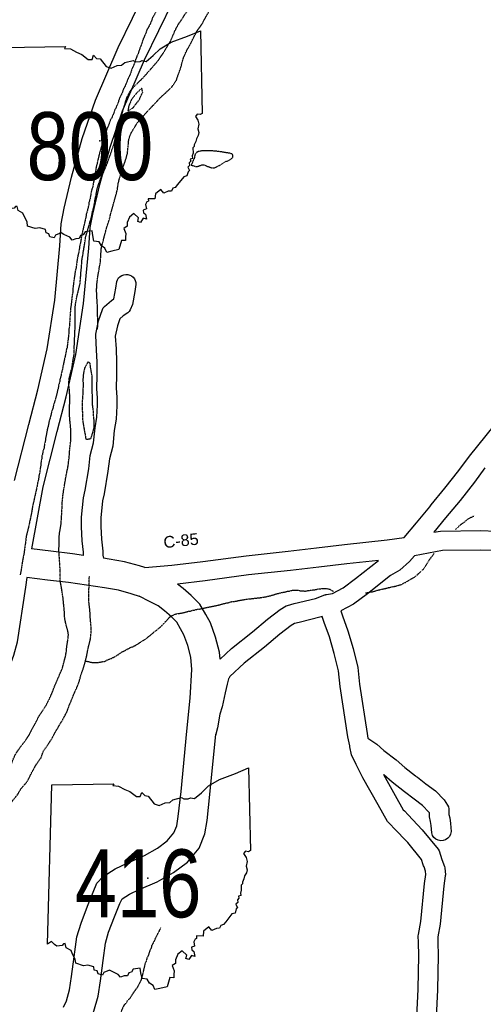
# Model space of a CAD drawing. Header units: feet. Extents: x -1605449 to -1594075, y -1717250 to -1708479.
# Tile 68 of 97: x -1598174 to -1597775, y -1712994 to -1712148. Entities that reach past the tile are written whole.
import ezdxf
from ezdxf.enums import TextEntityAlignment as Align

# ---------------------------------------------------------------- set-up
doc = ezdxf.new("R2010")
doc.units = ezdxf.units.FT
doc.header["$MEASUREMENT"] = 0
doc.linetypes.add('stream', pattern=[1.4, 0.7, -0.1, 0.1, -0.1, 0.1, -0.1, 0.1, -0.1])
for name, color, linetype in [('61', 7, 'Continuous'), ('62', 7, 'Continuous'), ('COUNTY-RD', 7, 'Continuous'), ('CR-TEXT', 7, 'Continuous'), ('RT-MKR', 7, 'Continuous'), ('STATE_FEDERAL-RT', 2, 'Continuous'), ('TWP-RD', 6, 'Continuous'), ('WATERWAY', 14, 'stream')]:
    doc.layers.add(name, color=color, linetype=linetype)
doc.styles.add('ARIAL', font='arial.ttf')

# ---------------------------------------------------------------- blocks, each defined once
blk = doc.blocks.new('SR2  _')
at = {"layer": '61', "color": 0, "linetype": 'Continuous'}
blk.add_lwpolyline([(-772.7, 884.1), (-218.9, 893.4), (-227.6, 876.1), (-175.3, 872.5), (-119.8, 842), (-72.9, 822.7), (-15.5, 777.4), (18.9, 777.9), (33.4, 815.1), (59.7, 786.4), (91, 781.2), (144.9, 712.9), (189.5, 698.1), (242.9, 721.5), (282.8, 725.4), (312, 748.5), (388, 768.3), (409.2, 756.5), (449.4, 758.8), (469.6, 767.6), (504.7, 759.8), (566.5, 811.7), (630.1, 872.9), (727.9, 930.6), (874, 985.3), (989.5, 1034.2), (1006.2, 293.5), (1006.2, 293.5), (989.2, 283.1), (962.6, 288), (944.8, 267.2), (966.9, 232.6), (977.3, 196), (968, 155.6), (977.2, 122.3), (970.9, 94.4), (954.3, 66.7), (948.5, 40.3), (934.3, 12.4), (935.5, -3.2), (922, -15.5), (924.4, -61.8), (917.6, -87.5), (919.9, -109.7), (898, -115.5), (903.1, -133.8), (889.1, -147.9), (892.1, -172.2), (876.3, -187.7), (891.6, -218.8), (879.3, -228.7), (869.1, -266.4), (840.9, -274.1), (784.6, -343.2), (764.7, -369.4), (742.4, -375.9), (730.1, -402.7), (702.6, -402.8), (661, -421.4), (634.1, -389.4), (587, -427.9), (581.6, -472.4), (522, -471), (524.3, -493.5), (511, -500.1), (498.9, -522.6), (505.9, -562.7), (478.1, -572.9), (481.5, -596.2), (499.3, -610.4), (507.3, -654.8), (477.6, -645.8), (453.3, -683.3), (428.4, -674.5), (436.5, -642.7), (394.3, -604.6), (354.4, -635.1), (333.6, -684), (333.4, -716.8), (303.6, -736.7), (322.7, -783.1), (319.2, -815.1), (319.8, -845.5), (282.6, -844.4), (260.1, -926.3), (260.1, -926.3), (195.5, -942), (150.6, -951.4), (134.8, -914.1), (102.7, -894.5), (81.8, -857), (35.8, -851.9), (24.9, -800.5), (19.7, -758.7), (-43.3, -769), (-60.6, -794.5), (-82.9, -801.4), (-95.9, -827.1), (-126.3, -829.3), (-159, -841.4), (-180.4, -816.2), (-233.9, -790.9), (-258, -777.8), (-308.3, -798.1), (-319.1, -822.1), (-359.1, -811.5), (-368.5, -784.7), (-392.8, -776.7), (-398.1, -748.2), (-449.9, -733.1), (-489.6, -739.1), (-559.5, -716.3), (-563.7, -678.8), (-587.5, -633.3), (-600, -601.6), (-644.2, -577.4), (-653.1, -539.8), (-667.3, -540.9), (-680.2, -556.2), (-729.3, -563.2), (-748.9, -547.8), (-776.4, -521.6), (-812.7, -543.3), (-812.7, -543.3), (-772.7, 884.1)], close=True, dxfattribs=at)
at = {"layer": '61', "color": 0}
blk.add_point((87.7, 47.6), dxfattribs=at)
at = {"layer": '62', "color": 0, "linetype": 'Continuous'}
blk.add_line((-812.7, -543.3), (-772.7, 884.1), dxfattribs=at)
for points in [[(-772.7, 884.1), (-218.9, 893.4), (-227.6, 876.1), (-175.3, 872.5), (-119.8, 842), (-72.9, 822.7), (-15.5, 777.4), (18.9, 777.9), (33.4, 815.1), (59.7, 786.4), (91, 781.2), (144.9, 712.9), (189.5, 698.1), (242.9, 721.5), (282.8, 725.4), (312, 748.5), (388, 768.3), (409.2, 756.5), (449.4, 758.8), (469.6, 767.6), (504.7, 759.8), (566.5, 811.7), (630.1, 872.9), (727.9, 930.6), (874, 985.3), (989.5, 1034.2), (1006.2, 293.5)], [(1006.2, 293.5), (989.2, 283.1), (962.6, 288), (944.8, 267.2), (966.9, 232.6), (977.3, 196), (968, 155.6), (977.2, 122.3), (970.9, 94.4), (954.3, 66.7), (948.5, 40.3), (934.3, 12.4), (935.5, -3.2), (922, -15.5), (924.4, -61.8), (917.6, -87.5), (919.9, -109.7), (898, -115.5), (903.1, -133.8), (889.1, -147.9), (892.1, -172.2), (876.3, -187.7), (891.6, -218.8), (879.3, -228.7), (869.1, -266.4), (840.9, -274.1), (784.6, -343.2), (764.7, -369.4), (742.4, -375.9), (730.1, -402.7), (702.6, -402.8), (661, -421.4), (634.1, -389.4), (587, -427.9), (581.6, -472.4), (522, -471), (524.3, -493.5), (511, -500.1), (498.9, -522.6), (505.9, -562.7), (478.1, -572.9), (481.5, -596.2), (499.3, -610.4), (507.3, -654.8), (477.6, -645.8), (453.3, -683.3), (428.4, -674.5), (436.5, -642.7), (394.3, -604.6), (354.4, -635.1), (333.6, -684), (333.4, -716.8), (303.6, -736.7), (322.7, -783.1), (319.2, -815.1), (319.8, -845.5), (282.6, -844.4), (260.1, -926.3)], [(260.1, -926.3), (195.5, -942), (150.6, -951.4), (134.8, -914.1), (102.7, -894.5), (81.8, -857), (35.8, -851.9), (24.9, -800.5), (19.7, -758.7), (-43.3, -769), (-60.6, -794.5), (-82.9, -801.4), (-95.9, -827.1), (-126.3, -829.3), (-159, -841.4), (-180.4, -816.2), (-233.9, -790.9), (-258, -777.8), (-308.3, -798.1), (-319.1, -822.1), (-359.1, -811.5), (-368.5, -784.7), (-392.8, -776.7), (-398.1, -748.2), (-449.9, -733.1), (-489.6, -739.1), (-559.5, -716.3), (-563.7, -678.8), (-587.5, -633.3), (-600, -601.6), (-644.2, -577.4), (-653.1, -539.8), (-667.3, -540.9), (-680.2, -556.2), (-729.3, -563.2), (-748.9, -547.8), (-776.4, -521.6), (-812.7, -543.3)]]:
    blk.add_lwpolyline(points, dxfattribs=at)

msp = doc.modelspace()

# ---------------------------------------------------------------- linework, layer by layer
at = {"layer": 'COUNTY-RD'}
for points in [[(-1598066.11, -1712618.56), (-1598042.86, -1712616.64), (-1598016.42, -1712613.36), (-1597979.2, -1712608.42), (-1597943, -1712604.67), (-1597918.73, -1712601.73), (-1597894.54, -1712598.94), (-1597858.14, -1712594.87), (-1597843.45, -1712592.93), (-1597832.73, -1712580.11), (-1597821.45, -1712566.34), (-1597821.45, -1712566.33), (-1597820.76, -1712565.5), (-1597820.12, -1712564.72), (-1597820.11, -1712564.71), (-1597808.45, -1712550.53), (-1597796.43, -1712535.21), (-1597787.36, -1712522.86), (-1597758.65, -1712487.36)], [(-1597774.15, -1712533.04), (-1597783.15, -1712545.29), (-1597795.46, -1712560.97), (-1597807.84, -1712576.02), (-1597817.94, -1712588.35), (-1597812.16, -1712587.28), (-1597777.54, -1712586.89), (-1597764.73, -1712587.42)], [(-1597765.24, -1712604.08), (-1597777.79, -1712603.56), (-1597810.53, -1712603.93), (-1597834.66, -1712608.41), (-1597834.66, -1712608.41)], [(-1597865.55, -1712612.47), (-1597892.67, -1712615.5), (-1597916.78, -1712618.28), (-1597941.14, -1712621.23), (-1597977.24, -1712624.97), (-1598014.29, -1712629.89), (-1598037.94, -1712632.82)]]:
    msp.add_lwpolyline(points, dxfattribs=at)
at = {"layer": 'STATE_FEDERAL-RT', "flags": 128}
for points in [[(-1598177.94, -1712543.91), (-1598165.66, -1712495.67), (-1598158.06, -1712466.05), (-1598149.95, -1712430.89), (-1598143.53, -1712388.96), (-1598139.22, -1712342.23), (-1598137.96, -1712323.4), (-1598135.35, -1712310.03), (-1598129.08, -1712283.3), (-1598119.8, -1712250.28), (-1598108.59, -1712217.38), (-1598089.1, -1712172.15), (-1598064.31, -1712121.27)], [(-1598163.14, -1712602.53), (-1598153.5, -1712549.23), (-1598141.44, -1712501.86), (-1598133.77, -1712471.97), (-1598125.38, -1712435.6), (-1598118.7, -1712392), (-1598114.29, -1712344.21), (-1598113.12, -1712326.65), (-1598110.9, -1712315.29), (-1598104.86, -1712289.54), (-1598095.92, -1712257.7), (-1598085.24, -1712226.37), (-1598066.37, -1712182.58), (-1598041.9, -1712132.35)], [(-1598118.86, -1712608.12), (-1598128.38, -1712606.71), (-1598146.81, -1712604.64), (-1598163.54, -1712602.47)], [(-1598066.11, -1712618.56), (-1598070.65, -1712617.11), (-1598083.52, -1712613.61), (-1598096.74, -1712611.4), (-1598101.7, -1712610.66)], [(-1598465.14, -1712901), (-1598453.45, -1712901.18), (-1598429.25, -1712898.62), (-1598384.96, -1712893.93), (-1598374.38, -1712891.52), (-1598362.49, -1712885.36), (-1598321.54, -1712857.25), (-1598291.03, -1712831.05), (-1598270.71, -1712813.25), (-1598239.08, -1712786.39), (-1598224.18, -1712771.24), (-1598218.73, -1712764.89), (-1598182.06, -1712703.2), (-1598178.52, -1712693.75), (-1598175.41, -1712682.28), (-1598168.44, -1712635.45), (-1598167.22, -1712627.21)], [(-1598069.85, -1712643.62), (-1598077.75, -1712641.09), (-1598088.88, -1712638.06), (-1598100.64, -1712636.1), (-1598131.61, -1712631.5), (-1598149.8, -1712629.46), (-1598167.59, -1712627.16)], [(-1598001.45, -1712697.29), (-1598002.06, -1712691.31), (-1598005.34, -1712678.29), (-1598009.75, -1712666.21), (-1598013.65, -1712658.89), (-1598018.82, -1712650.11), (-1598026.24, -1712642.75), (-1598033.1, -1712636.67), (-1598037.94, -1712632.82)], [(-1598136.1, -1712995.98), (-1598133.5, -1712990.57), (-1598130.75, -1712981.12), (-1598128.98, -1712969.88), (-1598126.78, -1712952.79), (-1598124.41, -1712935.77), (-1598120.93, -1712923.9), (-1598115.47, -1712909.44), (-1598110.61, -1712897.45), (-1598107.24, -1712889.66), (-1598101.92, -1712883.93), (-1598091.64, -1712877.24), (-1598081.4, -1712872.39), (-1598066.54, -1712865.96), (-1598055.22, -1712859.59), (-1598046.96, -1712853.4), (-1598041.17, -1712846.41), (-1598038.69, -1712840.46), (-1598037.38, -1712832.38), (-1598035.06, -1712810.91), (-1598030.08, -1712759.04), (-1598027.28, -1712730.68), (-1598025.7, -1712706.04), (-1598026.74, -1712695.64), (-1598029.26, -1712685.66), (-1598032.64, -1712676.43), (-1598035.47, -1712671.11), (-1598038.72, -1712665.59), (-1598043.34, -1712661.01), (-1598049.2, -1712655.82), (-1598054.78, -1712651.36), (-1598062.13, -1712647.66), (-1598070.85, -1712643.29)], [(-1597993.86, -1712713.76), (-1597994.14, -1712714.27), (-1597995.56, -1712718.87), (-1597997.23, -1712726.05), (-1597999.84, -1712738.11), (-1598001.86, -1712744.4), (-1598003.68, -1712756.37)], [(-1598118.75, -1713014.14), (-1598115.02, -1713009.84), (-1598110.06, -1712999.52), (-1598106.3, -1712986.57), (-1598104.23, -1712973.42), (-1598102, -1712956.1), (-1598099.9, -1712941.05), (-1598097.2, -1712931.85), (-1598092.19, -1712918.55), (-1598087.55, -1712907.11), (-1598086, -1712903.52), (-1598085.7, -1712903.21), (-1598079.42, -1712899.11), (-1598071.08, -1712895.17), (-1598055.41, -1712888.39), (-1598041.53, -1712880.58), (-1598029.6, -1712871.62), (-1598019.54, -1712859.49), (-1598014.48, -1712847.37), (-1598012.59, -1712835.73), (-1598010.19, -1712813.45), (-1598005.04, -1712761.63)], [(-1598003.68, -1712756.37), (-1598005.04, -1712761.63), (-1598005.27, -1712762.22)]]:
    msp.add_lwpolyline(points, dxfattribs=at)
at = {"layer": 'TWP-RD'}
for points in [[(-1598120.58, -1712575.26), (-1598118.82, -1712558.75), (-1598117.34, -1712552.15), (-1598114.29, -1712533.7), (-1598113.04, -1712522.27), (-1598110.16, -1712511.4), (-1598108.85, -1712498.76), (-1598107.32, -1712489.44), (-1598106.81, -1712479.2), (-1598106.73, -1712472.88), (-1598107.32, -1712465.01), (-1598107.1, -1712453.32), (-1598107.06, -1712442.38), (-1598107.51, -1712431.66), (-1598108.34, -1712419.34), (-1598108.26, -1712418.19), (-1598105.82, -1712406.79), (-1598102.53, -1712396.92), (-1598101.81, -1712395.6), (-1598100.87, -1712394.43), (-1598094.76, -1712389.19), (-1598092.85, -1712387.93), (-1598091.13, -1712378.67), (-1598090.23, -1712373.05), (-1598089.6, -1712371.41), (-1598088.64, -1712369.95), (-1598087.4, -1712368.71), (-1598085.93, -1712367.76), (-1598084.29, -1712367.13), (-1598082.56, -1712366.86), (-1598080.81, -1712366.96), (-1598079.12, -1712367.42), (-1598077.56, -1712368.22), (-1598076.2, -1712369.32), (-1598075.1, -1712370.68), (-1598074.31, -1712372.25), (-1598073.86, -1712373.94), (-1598073.77, -1712375.69), (-1598074.71, -1712381.5), (-1598076.77, -1712392.65), (-1598078.7, -1712397.4), (-1598079.64, -1712398.81), (-1598080.84, -1712400), (-1598084.73, -1712402.54), (-1598087.69, -1712405.08), (-1598089.72, -1712411.18), (-1598091.59, -1712419.96), (-1598090.86, -1712430.76), (-1598090.4, -1712442.07), (-1598090.44, -1712453.51), (-1598090.64, -1712464.54), (-1598090.05, -1712472.36), (-1598090.15, -1712479.73), (-1598090.73, -1712491.21), (-1598092.32, -1712500.97), (-1598093.72, -1712514.41), (-1598096.6, -1712525.32), (-1598097.77, -1712535.97), (-1598100.97, -1712555.33), (-1598102.35, -1712561.46), (-1598103.9, -1712576.05), (-1598103.82, -1712583.29), (-1598103.38, -1712594.16), (-1598102.06, -1712604.65), (-1598102.18, -1712608.07), (-1598101.7, -1712610.66)], [(-1598118.86, -1712608.12), (-1598118.76, -1712605.41), (-1598120.01, -1712595.54), (-1598120.49, -1712583.72)], [(-1597834.66, -1712608.41), (-1597838.73, -1712613.32), (-1597847.26, -1712620.89), (-1597855.09, -1712625.44), (-1597875.03, -1712641.23), (-1597886.92, -1712650.19), (-1597897.94, -1712655.87), (-1597896.34, -1712660.18), (-1597891.76, -1712672.93), (-1597887.3, -1712688.16), (-1597883.27, -1712704.53), (-1597881.74, -1712718.75), (-1597875.3, -1712761.22), (-1597874.54, -1712764.99), (-1597866.99, -1712770.14), (-1597860.95, -1712775.71), (-1597850.25, -1712783.73), (-1597842.95, -1712790.21), (-1597833.82, -1712797.33), (-1597833.81, -1712797.33), (-1597833.06, -1712797.92), (-1597832.1, -1712798.67), (-1597832.09, -1712798.68), (-1597824.92, -1712804.29), (-1597816.51, -1712810.42), (-1597809.15, -1712818.2), (-1597806.11, -1712822.53), (-1597805.45, -1712824.06), (-1597805.1, -1712825.7), (-1597805.04, -1712830.56), (-1597804.29, -1712833.56), (-1597803.65, -1712838.28), (-1597803.16, -1712845.32), (-1597803.58, -1712847.48), (-1597804.54, -1712849.45)], [(-1598001.45, -1712697.29), (-1597991.81, -1712688.14), (-1597973.76, -1712673.93), (-1597960.66, -1712662.88), (-1597949.86, -1712654.66), (-1597944.65, -1712651.57), (-1597943.61, -1712651.14), (-1597937.81, -1712649.57), (-1597919.55, -1712645.11), (-1597912.92, -1712642.64), (-1597912.92, -1712642.64), (-1597912.29, -1712642.4), (-1597911.69, -1712642.11), (-1597911.27, -1712642.02), (-1597911.07, -1712641.95), (-1597911.07, -1712641.95), (-1597910.86, -1712641.87), (-1597910.19, -1712641.81), (-1597905.08, -1712640.8), (-1597895.81, -1712636.02), (-1597885.22, -1712628.04), (-1597865.55, -1712612.47), (-1597865.55, -1712612.47)], [(-1597832.51, -1713004.44), (-1597831.45, -1712980.65), (-1597830.96, -1712951.65), (-1597831.08, -1712940.71), (-1597831.33, -1712934.84), (-1597831.25, -1712933.85), (-1597829.03, -1712922.56), (-1597825.92, -1712889.81), (-1597824.79, -1712882.33), (-1597825.02, -1712879.37), (-1597826.33, -1712875.68), (-1597826.35, -1712875.63), (-1597826.7, -1712874.63), (-1597826.99, -1712873.8), (-1597826.99, -1712873.75), (-1597828.52, -1712869.26), (-1597840.39, -1712854.8), (-1597852.22, -1712842.41), (-1597854.86, -1712839.52), (-1597856.92, -1712837.68), (-1597857.81, -1712836.57), (-1597865.63, -1712822.38), (-1597878.78, -1712799.07), (-1597884.71, -1712787.7), (-1597888.64, -1712779.49), (-1597890.01, -1712772.63), (-1597890.03, -1712772.59), (-1597890.22, -1712771.62), (-1597891.72, -1712764.11), (-1597898.27, -1712720.89), (-1597899.72, -1712707.43), (-1597903.4, -1712692.49), (-1597907.62, -1712678.09), (-1597912, -1712665.9), (-1597913.9, -1712660.78), (-1597914.66, -1712661.07), (-1597933.66, -1712665.71), (-1597937.61, -1712666.78), (-1597940.53, -1712668.51), (-1597950.24, -1712675.89), (-1597963.23, -1712686.85), (-1597980.9, -1712700.76), (-1597993.04, -1712712.28), (-1597993.86, -1712713.76)], [(-1597804.54, -1712849.45), (-1597805.98, -1712851.1), (-1597807.8, -1712852.33), (-1597809.87, -1712853.04), (-1597812.06, -1712853.2), (-1597814.22, -1712852.78), (-1597816.19, -1712851.82), (-1597817.84, -1712850.38), (-1597819.07, -1712848.56), (-1597819.78, -1712846.49), (-1597820.24, -1712839.99), (-1597820.69, -1712836.71), (-1597821.69, -1712832.71), (-1597821.72, -1712829.29), (-1597822.1, -1712828.76), (-1597827.56, -1712822.99), (-1597834.96, -1712817.59), (-1597843.11, -1712811.22), (-1597853.61, -1712803.03), (-1597860.8, -1712796.65), (-1597861.17, -1712796.37), (-1597851.07, -1712814.26), (-1597844.24, -1712826.65), (-1597843.14, -1712827.64), (-1597840.04, -1712831.03), (-1597827.9, -1712843.74), (-1597814.2, -1712860.45), (-1597813.47, -1712861.76), (-1597810.95, -1712869.18), (-1597808.76, -1712875.37), (-1597808.53, -1712876.43), (-1597808.06, -1712882.46), (-1597808.1, -1712883.41), (-1597809.38, -1712891.85), (-1597812.52, -1712924.97), (-1597814.61, -1712935.62), (-1597814.42, -1712940.27), (-1597814.29, -1712951.7), (-1597814.79, -1712981.17), (-1597815.85, -1713004.83)]]:
    msp.add_lwpolyline(points, dxfattribs=at)
at = {"layer": 'TWP-RD', "color": 8, "linetype": 'Continuous'}
msp.add_lwpolyline([(-1598120.49, -1712583.72), (-1598120.58, -1712575.26)], dxfattribs=at)
at = {"layer": 'WATERWAY'}
for p, q in [((-1598068.8, -1712207.11), (-1598068.23, -1712210.77)), ((-1598114.88, -1712441.87), (-1598113.2, -1712443.17))]:
    msp.add_line(p, q, dxfattribs=at)
at = {"layer": 'WATERWAY', "ltscale": 0.5, "flags": 128}
for points in [[(-1598106.7, -1712413.96), (-1598106.62, -1712412.04), (-1598106.38, -1712406.53), (-1598106.82, -1712401.04), (-1598106.73, -1712396.7), (-1598107, -1712390.87), (-1598107.44, -1712385.21), (-1598107.54, -1712379.71), (-1598107.15, -1712373.87), (-1598106.42, -1712368.36), (-1598105.52, -1712363), (-1598104.31, -1712356.65), (-1598103.92, -1712350.64), (-1598103.52, -1712344.79), (-1598102.6, -1712340.61), (-1598101.05, -1712334.91), (-1598099.96, -1712330.73), (-1598098.71, -1712326.2), (-1598096.82, -1712320.5), (-1598095.27, -1712314.3), (-1598094.02, -1712310.11), (-1598092.46, -1712304.24), (-1598091.21, -1712300.05), (-1598089.66, -1712293.69), (-1598089.07, -1712289.34), (-1598087.84, -1712284.15), (-1598085.96, -1712277.62), (-1598083.74, -1712271.91), (-1598082.32, -1712267.71), (-1598081.07, -1712263.19), (-1598080.52, -1712256.84), (-1598079.81, -1712250.49), (-1598078.23, -1712246.13), (-1598075.81, -1712241.92), (-1598072.58, -1712236.69), (-1598068.02, -1712231.44), (-1598063.45, -1712226.35), (-1598058.23, -1712220.92), (-1598052.85, -1712215.15), (-1598047.94, -1712210.73), (-1598042.71, -1712205.63), (-1598038.99, -1712200.06), (-1598037.25, -1712194.86), (-1598035.19, -1712189.32), (-1598033.95, -1712184.29), (-1598032.54, -1712179.93), (-1598029.98, -1712174.38), (-1598026.43, -1712168.15), (-1598024.03, -1712162.94), (-1598020.81, -1712157.21), (-1598017.08, -1712151.97), (-1598010.97, -1712140.85), (-1598006.91, -1712135.11), (-1598003.19, -1712129.87), (-1597999.79, -1712124.48), (-1597994.91, -1712118.55), (-1597991.53, -1712112.65), (-1597987.49, -1712106.24), (-1597985.24, -1712101.87), (-1597983.04, -1712094.82), (-1597981.48, -1712089.29), (-1597979.1, -1712082.58), (-1597978.36, -1712077.56), (-1597976.95, -1712073.2), (-1597974.73, -1712067.16), (-1597973.83, -1712061.64), (-1597971.93, -1712056.44), (-1597968.38, -1712050.87), (-1597965.13, -1712046.31), (-1597960.41, -1712041.05), (-1597955.34, -1712036.13), (-1597951.76, -1712031.73), (-1597949.18, -1712027.34), (-1597944.12, -1712022.25), (-1597939.55, -1712017.5), (-1597934.98, -1712012.91), (-1597931.73, -1712008.68), (-1597928, -1712003.44), (-1597923.59, -1711998.86)], [(-1598029, -1712085.48), (-1598029.97, -1712087.5), (-1598031.77, -1712089.86), (-1598032.74, -1712092.05), (-1598034.53, -1712094.58), (-1598035.5, -1712096.93), (-1598036.63, -1712098.95), (-1598037.6, -1712101.3), (-1598039.06, -1712103.66), (-1598039.7, -1712105.68), (-1598041.63, -1712110.04), (-1598042.77, -1712111.9), (-1598043.57, -1712114.58), (-1598044.88, -1712116.27), (-1598046.82, -1712120.14), (-1598047.61, -1712122.65), (-1598048.92, -1712124.51), (-1598050.05, -1712127.03), (-1598051.19, -1712128.72), (-1598051.98, -1712131.4), (-1598054.08, -1712135.77), (-1598055.23, -1712137.46), (-1598055.86, -1712139.3), (-1598057.8, -1712143.67), (-1598059.43, -1712146.2), (-1598060.38, -1712149.22), (-1598061.68, -1712151.91), (-1598062.81, -1712154.26), (-1598064.27, -1712156.62), (-1598065.07, -1712159.14), (-1598067.65, -1712165.02), (-1598068.92, -1712169.04), (-1598070.53, -1712173.07), (-1598071.96, -1712177.44), (-1598072.77, -1712179.12), (-1598074.22, -1712182.81), (-1598074.69, -1712184.66), (-1598075.49, -1712186.84), (-1598077.43, -1712191.04), (-1598078.06, -1712193.22), (-1598079.83, -1712197.58), (-1598081.12, -1712200.11), (-1598081.76, -1712202.29), (-1598084.83, -1712208.51), (-1598085.47, -1712210.69), (-1598087.41, -1712214.73), (-1598088.38, -1712216.74), (-1598089.01, -1712219.09), (-1598090.78, -1712223.46), (-1598092.07, -1712225.98), (-1598092.71, -1712228.16), (-1598094.48, -1712232.19), (-1598095.62, -1712234.21), (-1598097.86, -1712240.25), (-1598098.83, -1712242.1), (-1598099.3, -1712244.11), (-1598100.1, -1712246.3), (-1598101.54, -1712250.32), (-1598105.18, -1712263.23), (-1598108.16, -1712275.96), (-1598108.76, -1712280.15), (-1598109.07, -1712281.82), (-1598110.92, -1712291.7), (-1598111.88, -1712294.72), (-1598113.27, -1712302.25), (-1598114.06, -1712304.76), (-1598114.36, -1712307.27), (-1598115.61, -1712312.47), (-1598116.41, -1712314.98), (-1598116.71, -1712317.49), (-1598120.46, -1712333.74), (-1598121.37, -1712339.76), (-1598122, -1712342.11), (-1598122.91, -1712348.13), (-1598123.39, -1712349.8), (-1598123.85, -1712352.48), (-1598124.47, -1712355.5), (-1598125.21, -1712361.52), (-1598125.84, -1712363.86), (-1598127.05, -1712372.23), (-1598127.94, -1712379.59), (-1598128.07, -1712382.43), (-1598128.53, -1712384.94), (-1598129.26, -1712391.62), (-1598129.87, -1712395.81), (-1598130.96, -1712411.85), (-1598131.27, -1712413.52), (-1598131.38, -1712417.03), (-1598132.86, -1712429.57), (-1598133.5, -1712431.42), (-1598134.11, -1712435.1), (-1598136.61, -1712446.49), (-1598137.07, -1712449.16), (-1598137.7, -1712451.51), (-1598138.16, -1712454.02), (-1598138.96, -1712456.53), (-1598139.26, -1712458.88), (-1598140.21, -1712462.23), (-1598140.5, -1712464.74), (-1598141.14, -1712466.42), (-1598141.45, -1712468.42), (-1598141.45, -1712468.42), (-1598143.34, -1712475.3), (-1598144.62, -1712479.32), (-1598144.92, -1712481.33), (-1598146.04, -1712484.18), (-1598147.3, -1712489.71), (-1598148.41, -1712493.4), (-1598149.02, -1712496.75), (-1598149.81, -1712499.6), (-1598150.43, -1712502.78), (-1598150.74, -1712504.79), (-1598151.21, -1712506.63), (-1598151.5, -1712509.14), (-1598152.44, -1712513.82), (-1598152.73, -1712516.17), (-1598153.7, -1712518.69), (-1598153.99, -1712521.19), (-1598154.63, -1712523.21), (-1598154.6, -1712525.04), (-1598155.23, -1712527.72), (-1598155.51, -1712531.06), (-1598155.97, -1712533.57), (-1598156.26, -1712536.58), (-1598157.05, -1712539.43), (-1598157.19, -1712541.1), (-1598157.65, -1712543.78), (-1598158.13, -1712545.46), (-1598158.74, -1712549.14), (-1598162.65, -1712566.56), (-1598163.25, -1712570.57), (-1598165.74, -1712582.8), (-1598167.94, -1712591.51), (-1598168.53, -1712596.69), (-1598169.14, -1712600.21), (-1598169.74, -1712605.23), (-1598170.04, -1712607.07), (-1598170.97, -1712611.59), (-1598171.58, -1712615.27), (-1598171.73, -1712616.94), (-1598173.11, -1712624.8)], [(-1598131.71, -1712676.25), (-1598132.27, -1712672.76), (-1598133.87, -1712667.29), (-1598134.97, -1712661.81), (-1598135.23, -1712656.31), (-1598136.26, -1712645.49), (-1598136.84, -1712641.17), (-1598137.78, -1712635.52), (-1598138.88, -1712629.87), (-1598138.96, -1712625.37), (-1598138.89, -1712620.37), (-1598139.15, -1712615.21), (-1598139.58, -1712609.54), (-1598140.02, -1712603.72), (-1598139.62, -1712598.21), (-1598139.73, -1712592.71), (-1598139.3, -1712588.53), (-1598138.09, -1712581.84), (-1598137.7, -1712576.33), (-1598137.45, -1712571.66), (-1598137.2, -1712567.32), (-1598136.97, -1712561.48), (-1598136.4, -1712556.3), (-1598135.36, -1712549.45), (-1598134.46, -1712544.1), (-1598133.41, -1712538.24), (-1598132.18, -1712532.38), (-1598131.16, -1712524.53), (-1598130.76, -1712519.35), (-1598130.35, -1712514.51), (-1598129.77, -1712510), (-1598129.69, -1712505), (-1598129.8, -1712499), (-1598130.42, -1712492.67), (-1598130.86, -1712486.68), (-1598130.79, -1712481.51), (-1598130.56, -1712475.67), (-1598130.73, -1712466.67), (-1598131.5, -1712460.68), (-1598131.08, -1712456.34), (-1598130, -1712452.15), (-1598128.6, -1712446.62), (-1598127.87, -1712441.27), (-1598126.81, -1712435.42), (-1598126.91, -1712430.25), (-1598126.49, -1712425.91), (-1598126.4, -1712421.74), (-1598126.32, -1712417.07), (-1598125.9, -1712412.4), (-1598125.82, -1712407.56), (-1598125.99, -1712398.56), (-1598125.76, -1712392.72), (-1598124.55, -1712386.2), (-1598123.16, -1712380.67), (-1598121.77, -1712374.81), (-1598121.35, -1712370.3), (-1598120.96, -1712364.79), (-1598120.53, -1712360.61), (-1598120.14, -1712354.77), (-1598119.24, -1712349.42), (-1598118.34, -1712343.9), (-1598117.59, -1712339.72), (-1598116.86, -1712334.37), (-1598114.97, -1712328.17), (-1598113.26, -1712321.97), (-1598111.69, -1712316.77), (-1598110.94, -1712312.59), (-1598109.69, -1712308.06), (-1598108.95, -1712303.22), (-1598108.03, -1712298.7), (-1598107.12, -1712293.68), (-1598105.71, -1712288.99), (-1598103.65, -1712283.45), (-1598101.57, -1712279.07), (-1598099.33, -1712274.03), (-1598097.75, -1712269.67), (-1598095.53, -1712263.62), (-1598093.64, -1712257.92), (-1598091.92, -1712252.22), (-1598090.85, -1712246.86), (-1598089.79, -1712241.34), (-1598088.21, -1712236.98), (-1598086.15, -1712231.27), (-1598084.6, -1712225.07), (-1598083.35, -1712220.72), (-1598081.46, -1712215.01), (-1598078.57, -1712209.29), (-1598073.68, -1712203.87), (-1598067.96, -1712198.43), (-1598062.91, -1712192.66), (-1598059.16, -1712188.43), (-1598054.6, -1712183.17), (-1598050.55, -1712177.26), (-1598047.97, -1712172.88), (-1598044.09, -1712166.64), (-1598042.02, -1712161.77), (-1598039.94, -1712157.06), (-1598037.69, -1712152.69), (-1598034.78, -1712148.46), (-1598031.38, -1712143.06), (-1598028.14, -1712138.67)], [(-1598068.8, -1712207.11), (-1598073.37, -1712211.36), (-1598077.76, -1712216.95), (-1598079.99, -1712222.49), (-1598080.74, -1712226.67), (-1598075.65, -1712223.24)], [(-1598075.65, -1712223.24), (-1598075.33, -1712222.4), (-1598070.78, -1712216.82), (-1598068.23, -1712210.77)], [(-1598026.21, -1712273.06), (-1598022.53, -1712274.18), (-1598021.7, -1712274.17), (-1598020.86, -1712274.16), (-1598019.7, -1712273.81), (-1598018.71, -1712273.29), (-1598017.88, -1712273.11), (-1598017.05, -1712272.77), (-1598015.71, -1712272.75), (-1598014.54, -1712273.07), (-1598013.7, -1712273.56), (-1598012.7, -1712273.88), (-1598011.52, -1712274.36), (-1598010.35, -1712274.84), (-1598009.51, -1712275), (-1598008.67, -1712275.32), (-1598007.67, -1712275.31), (-1598006.84, -1712275.3), (-1598005.84, -1712275.12), (-1598004.52, -1712274.6), (-1598003.36, -1712273.91), (-1598001.87, -1712273.23), (-1598001.04, -1712272.88), (-1598000.05, -1712272.2), (-1597998.9, -1712271.35), (-1597997.25, -1712270.16), (-1597996.09, -1712269.64), (-1597995.09, -1712269.46), (-1597993.1, -1712268.43), (-1597992.28, -1712267.92), (-1597991.29, -1712267.07), (-1597990.47, -1712266.05), (-1597990.5, -1712264.39), (-1597991.17, -1712263.56), (-1597992.85, -1712262.92), (-1597996.02, -1712262.46), (-1597996.86, -1712262.3), (-1597998.03, -1712262.15), (-1597999.03, -1712261.83), (-1598000.54, -1712261.69), (-1598002.71, -1712261.38), (-1598004.71, -1712261.08), (-1598006.72, -1712260.94), (-1598008.55, -1712260.79), (-1598010.06, -1712260.65), (-1598011.72, -1712260.84), (-1598013.05, -1712260.86), (-1598014.22, -1712260.87), (-1598015.22, -1712260.72), (-1598016.22, -1712260.73), (-1598017.06, -1712260.75), (-1598017.89, -1712260.92), (-1598018.89, -1712261.1), (-1598020.21, -1712261.46), (-1598021.37, -1712261.97), (-1598022.53, -1712262.99), (-1598023.17, -1712264.34), (-1598023.48, -1712265.84), (-1598023.63, -1712267.18), (-1598026.38, -1712272.9)], [(-1598026.38, -1712272.9), (-1598026.21, -1712273.06)], [(-1598114.88, -1712441.87), (-1598117.94, -1712447.59), (-1598118.86, -1712451.95), (-1598119.27, -1712456.79), (-1598119.16, -1712462.45), (-1598119.38, -1712468.63), (-1598119.78, -1712474.14), (-1598120, -1712480.14), (-1598119.73, -1712486.14), (-1598119.63, -1712491.64), (-1598118.68, -1712497.62), (-1598117.58, -1712503.27), (-1598116.82, -1712508.59), (-1598112.51, -1712507.85), (-1598110.62, -1712502.14), (-1598109.53, -1712497.95), (-1598109.64, -1712491.95)], [(-1598109.64, -1712491.95), (-1598110.01, -1712489.96), (-1598110.28, -1712484.13), (-1598111.05, -1712478.64), (-1598111.39, -1712459.81), (-1598111.33, -1712454.47), (-1598112.43, -1712448.66), (-1598113.2, -1712443.17)], [(-1597799.39, -1712585.96), (-1597796.98, -1712583.58), (-1597794.35, -1712581.38), (-1597791.54, -1712579.33), (-1597788.25, -1712576.61), (-1597783.35, -1712574.2)], [(-1597876.58, -1712640.45), (-1597872.49, -1712639.64), (-1597870.82, -1712639.45), (-1597866.34, -1712638.04), (-1597858.2, -1712636.25), (-1597856.38, -1712635.72), (-1597850.4, -1712634.47), (-1597845.58, -1712633.06), (-1597843.27, -1712631.69), (-1597841.61, -1712631), (-1597837.15, -1712628.26), (-1597834.34, -1712626.71), (-1597831.71, -1712624.5), (-1597826.61, -1712619.59), (-1597824.98, -1712617.22), (-1597821.56, -1712611.83), (-1597817.75, -1712606.57)], [(-1598419.1, -1712948.48), (-1598414.6, -1712949.4), (-1598410.42, -1712950.32), (-1598405.75, -1712951.24), (-1598400.24, -1712952.14), (-1598394.05, -1712954.19), (-1598388.2, -1712955.91), (-1598383.85, -1712957), (-1598377.52, -1712957.72), (-1598371.86, -1712958.11), (-1598366.2, -1712958.34), (-1598360.72, -1712957.91), (-1598354.73, -1712957.8), (-1598348.59, -1712957.02), (-1598342.95, -1712956.58), (-1598336.67, -1712953.96), (-1598332.05, -1712952.04), (-1598326.61, -1712949.61), (-1598321.99, -1712947.52), (-1598317.71, -1712945.11), (-1598313.44, -1712942.36), (-1598307.71, -1712937.09), (-1598302.49, -1712931.66), (-1598297.08, -1712927.55), (-1598292.65, -1712924.14), (-1598288.05, -1712920.89), (-1598282.13, -1712917.11), (-1598277.87, -1712913.53), (-1598272.48, -1712908.43), (-1598266.75, -1712903.49), (-1598261.68, -1712898.89), (-1598255.78, -1712893.95), (-1598251.19, -1712890.03), (-1598246.46, -1712885.44), (-1598241.24, -1712879.84), (-1598236.52, -1712874.09), (-1598231.28, -1712869.32), (-1598225.37, -1712865.04), (-1598220.33, -1712858.95), (-1598215.93, -1712854.03), (-1598211.7, -1712848.79), (-1598207.12, -1712844.87), (-1598201.71, -1712840.26), (-1598197.63, -1712836.02), (-1598193.22, -1712831.94), (-1598188.13, -1712828.01), (-1598183.87, -1712824.6), (-1598179.65, -1712818.85), (-1598175.75, -1712813.94), (-1598172.03, -1712808.04), (-1598167.31, -1712802.62), (-1598164.26, -1712796.73), (-1598162.01, -1712792.52), (-1598159.11, -1712787.29), (-1598155.22, -1712781.89), (-1598153.32, -1712776.35), (-1598149.59, -1712771.11), (-1598145.71, -1712765.04), (-1598142.5, -1712758.98), (-1598138.62, -1712752.57), (-1598136.04, -1712748.19), (-1598132.99, -1712742.46), (-1598130.93, -1712736.76), (-1598129.02, -1712732.22), (-1598127.11, -1712727.52), (-1598124.71, -1712722.14), (-1598122.48, -1712716.59), (-1598120.93, -1712710.56), (-1598119.19, -1712706.03), (-1598117.31, -1712699.66), (-1598115.91, -1712693.97), (-1598114.7, -1712687.44), (-1598112.99, -1712680.91), (-1598112.41, -1712676.56), (-1598112.19, -1712670.56), (-1598112.6, -1712666.23), (-1598113.02, -1712661.07), (-1598113.3, -1712655.07), (-1598114.08, -1712648.75), (-1598114.33, -1712644.09), (-1598114.1, -1712638.75), (-1598114.03, -1712633.25), (-1598113.8, -1712627.57), (-1598113.77, -1712626.06)], [(-1598117.09, -1712698.77), (-1598111.8, -1712700), (-1598109.97, -1712700.14), (-1598105.97, -1712700.08), (-1598103.47, -1712699.54), (-1598100.81, -1712699.16), (-1598099.16, -1712698.3), (-1598095.18, -1712696.74), (-1598093.03, -1712695.71), (-1598091.38, -1712694.68), (-1598088.73, -1712693.31), (-1598086.59, -1712691.61), (-1598084.77, -1712690.58), (-1598080.47, -1712688.34), (-1598078.49, -1712687.14), (-1598076.83, -1712686.78), (-1598074.84, -1712685.75), (-1598065.09, -1712679.76), (-1598058.34, -1712674.15), (-1598056.7, -1712672.96), (-1598054.39, -1712670.92), (-1598051.92, -1712669.05), (-1598049.79, -1712666.68), (-1598044.54, -1712660.93), (-1598042.39, -1712659.73), (-1598039.57, -1712658.51), (-1598034.25, -1712657.6), (-1598028.61, -1712656.18), (-1598026.94, -1712655.99), (-1598025.29, -1712655.29), (-1598023.46, -1712655.1), (-1598021.8, -1712654.57), (-1598019.97, -1712654.38), (-1598002.85, -1712650.78), (-1597997.7, -1712649.37), (-1597993.88, -1712648.65), (-1597992.22, -1712647.95), (-1597989.23, -1712647.74), (-1597986.24, -1712647.03), (-1597978.59, -1712645.75), (-1597966.44, -1712644.39), (-1597962.11, -1712643.66), (-1597958.29, -1712642.77), (-1597952.49, -1712641.01), (-1597947.83, -1712639.94), (-1597945.67, -1712639.57), (-1597944.01, -1712639.05), (-1597942.18, -1712638.85), (-1597940.36, -1712638.32), (-1597938.36, -1712637.96), (-1597934.53, -1712638.07), (-1597932.35, -1712638.54), (-1597928.18, -1712638.81), (-1597926.35, -1712638.45), (-1597922.03, -1712637.88), (-1597919.53, -1712637.51), (-1597917.21, -1712636.98), (-1597913.04, -1712636.58), (-1597911.21, -1712636.55), (-1597908.87, -1712636.85), (-1597906.53, -1712637.48), (-1597903.76, -1712639.45)], [(-1598491.51, -1712926.98), (-1598486.01, -1712928.05), (-1598480.34, -1712928.61), (-1598474.84, -1712929.51), (-1598468.67, -1712930.06), (-1598462.85, -1712930.29), (-1598457.36, -1712930.02), (-1598451.38, -1712929.74), (-1598444.9, -1712929.29), (-1598438.75, -1712929.34), (-1598433.26, -1712929.41), (-1598427.42, -1712930.13), (-1598421.59, -1712930.52), (-1598417.11, -1712930.44), (-1598411.63, -1712929.67), (-1598405.63, -1712930.4), (-1598399.17, -1712928.94), (-1598393.54, -1712927.84), (-1598387.09, -1712925.72), (-1598382.79, -1712924.47), (-1598377.17, -1712922.2), (-1598371.4, -1712919.43), (-1598366.61, -1712917.84), (-1598362.3, -1712916.92), (-1598356.51, -1712915.15), (-1598350.73, -1712913.21), (-1598343.94, -1712911.42), (-1598339.31, -1712909.83), (-1598333.86, -1712907.9), (-1598328.57, -1712905.96), (-1598322.29, -1712903.85), (-1598317.02, -1712900.92), (-1598311.23, -1712899.47), (-1598305.61, -1712897.54), (-1598300.99, -1712895.62), (-1598295.39, -1712892.68), (-1598290.61, -1712890.09), (-1598285.34, -1712887.32), (-1598279.41, -1712884.05), (-1598274, -1712880.11), (-1598268.25, -1712875.84), (-1598261.85, -1712871.05), (-1598256.78, -1712866.46), (-1598251.56, -1712861.19), (-1598246.32, -1712856.43), (-1598240.92, -1712851.83), (-1598235.19, -1712846.55), (-1598230.46, -1712841.63), (-1598224.58, -1712836.02), (-1598219.02, -1712830.42), (-1598214.78, -1712826), (-1598209.56, -1712820.4), (-1598204.35, -1712814.31), (-1598199.45, -1712809.21), (-1598194.24, -1712803.45), (-1598190.01, -1712798.2), (-1598185.62, -1712792.79), (-1598180.73, -1712787.36), (-1598178.5, -1712781.65), (-1598176.09, -1712777.1), (-1598172.85, -1712772.54), (-1598169.11, -1712767.81), (-1598165.39, -1712762.24), (-1598162.5, -1712756.51), (-1598159.92, -1712751.97), (-1598156.87, -1712745.91), (-1598153.96, -1712741.69), (-1598151.21, -1712737.47), (-1598148.16, -1712731.57), (-1598145.76, -1712726.2), (-1598143.7, -1712720.82), (-1598141.78, -1712716.28), (-1598139.39, -1712710.74), (-1598136.99, -1712705.36), (-1598135.6, -1712699.83), (-1598134.35, -1712695.31), (-1598133.6, -1712691.13), (-1598133.03, -1712685.61), (-1598132.28, -1712681.1), (-1598131.71, -1712676.25)], [(-1598052.7, -1712928.12), (-1598054.48, -1712931.99), (-1598056.91, -1712936.53), (-1598057.72, -1712938.38), (-1598060.31, -1712943.43), (-1598060.77, -1712945.6), (-1598061.75, -1712947.29), (-1598063.34, -1712952.15), (-1598064.32, -1712953.84), (-1598064.94, -1712956.68), (-1598065.91, -1712958.53), (-1598068.26, -1712968.75), (-1598069.53, -1712973.11), (-1598071.47, -1712977.15), (-1598072.77, -1712979.34), (-1598076.04, -1712983.73), (-1598078.97, -1712988.61), (-1598080.94, -1712990.31), (-1598082.08, -1712992.33), (-1598084.04, -1712994.53), (-1598085.67, -1712997.56), (-1598086.94, -1713001.42), (-1598088.4, -1713004.11), (-1598088.87, -1713006.29), (-1598090.17, -1713008.81), (-1598091.92, -1713014.34), (-1598092.38, -1713016.52), (-1598093.18, -1713018.87), (-1598093.64, -1713021.55), (-1598094.61, -1713023.9), (-1598095.74, -1713025.92), (-1598098.04, -1713028.12), (-1598099.34, -1713030.31), (-1598101.33, -1713031.51), (-1598102.8, -1713033.54), (-1598104.44, -1713034.9), (-1598109.36, -1713040.65), (-1598111.17, -1713042.18), (-1598114.93, -1713046.91), (-1598116.4, -1713049.26), (-1598119.34, -1713052.81), (-1598120.31, -1713054.83), (-1598122.56, -1713060.88), (-1598124.6, -1713069.42), (-1598125.06, -1713071.6), (-1598125.36, -1713073.94), (-1598125.99, -1713076.62), (-1598126.41, -1713081.63), (-1598126.55, -1713094.49), (-1598126.53, -1713096.32), (-1598126.48, -1713099.66), (-1598126.28, -1713101.49), (-1598126.19, -1713107.5), (-1598126.47, -1713111.18), (-1598126.77, -1713113.19), (-1598128.19, -1713119.05), (-1598128.83, -1713120.73), (-1598129.3, -1713122.91), (-1598130.27, -1713124.92), (-1598130.73, -1713127.27), (-1598131.86, -1713129.79), (-1598132.49, -1713132.3), (-1598133.29, -1713134.48), (-1598134.42, -1713137), (-1598135.52, -1713141.36), (-1598136.44, -1713146.88), (-1598136.64, -1713155.4), (-1598136.58, -1713159.57), (-1598136.72, -1713161.24), (-1598136.7, -1713163.08), (-1598137.4, -1713171.77), (-1598137.7, -1713173.61), (-1598138.12, -1713179.29), (-1598137.82, -1713188.3), (-1598137.61, -1713190.8), (-1598137.25, -1713192.8), (-1598136.55, -1713194.79), (-1598135.02, -1713196.77), (-1598134.5, -1713198.43), (-1598132.97, -1713200.41), (-1598130.92, -1713203.89), (-1598129.56, -1713205.53), (-1598128.86, -1713207.36), (-1598127.5, -1713209.01), (-1598126.81, -1713210.67), (-1598125.29, -1713212.31), (-1598124.43, -1713214.14), (-1598122.73, -1713216.11), (-1598121.87, -1713217.94), (-1598120.18, -1713219.58), (-1598118.81, -1713221.73), (-1598116.94, -1713224.04), (-1598112.87, -1713228.65), (-1598109.3, -1713233.44), (-1598103.19, -1713240.86), (-1598101.5, -1713242.33), (-1598099.46, -1713244.64), (-1598098.26, -1713246.96), (-1598096.74, -1713248.77), (-1598095.7, -1713250.93), (-1598094.83, -1713253.42), (-1598094.83, -1713253.42), (-1598094.29, -1713256.25), (-1598093.89, -1713260.58), (-1598093.95, -1713267.93), (-1598094.54, -1713272.61), (-1598095.63, -1713277.8), (-1598096.92, -1713281.16), (-1598098.22, -1713283.01), (-1598099.19, -1713285.03), (-1598100.66, -1713287.06), (-1598101.63, -1713289.24), (-1598103.26, -1713291.77), (-1598105.35, -1713296.81), (-1598105.79, -1713300.66), (-1598105.6, -1713302.32), (-1598105.57, -1713304.16), (-1598103.16, -1713309.3), (-1598100.96, -1713311.93), (-1598096.66, -1713320.21), (-1598094.4, -1713326.36), (-1598094.05, -1713328.02), (-1598092.99, -1713332.01), (-1598090.1, -1713346.49), (-1598088.95, -1713356.82), (-1598088.58, -1713358.99), (-1598088.38, -1713361.32), (-1598087.32, -1713365.31), (-1598086.96, -1713367.31), (-1598085.56, -1713371.12), (-1598083.86, -1713373.6), (-1598082.99, -1713375.93), (-1598080.79, -1713378.4), (-1598079.42, -1713380.71), (-1598077.72, -1713383.02), (-1598076.51, -1713385.84), (-1598075.64, -1713388.5), (-1598072.56, -1713393.3), (-1598071.02, -1713396.28), (-1598066.91, -1713403.56), (-1598064.87, -1713406.2), (-1598064, -1713408.19), (-1598062.14, -1713410.5), (-1598060.07, -1713414.98), (-1598057.34, -1713419.27), (-1598055.98, -1713421.09), (-1598053.4, -1713425.89), (-1598052.38, -1713427.54), (-1598050.32, -1713431.35), (-1598046.23, -1713437.64), (-1598069.06, -1713459.84), (-1598072.36, -1713462.4), (-1598075.64, -1713466.29), (-1598076.76, -1713468.98), (-1598077.23, -1713471.15), (-1598077.36, -1713473.49), (-1598077.33, -1713475.66), (-1598077.13, -1713477.66), (-1598077.1, -1713479.5), (-1598076.84, -1713486), (-1598076.05, -1713493.84), (-1598076.02, -1713496.17), (-1598075.6, -1713501.67), (-1598075.26, -1713513.19), (-1598075.4, -1713515.02), (-1598075.76, -1713534.23)]]:
    msp.add_lwpolyline(points, dxfattribs=at)

# ---------------------------------------------------------------- block references
at = {"layer": 'RT-MKR', "color": 7, "xscale": 0.09583348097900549, "yscale": 0.09583348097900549, "zscale": 0.08333333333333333}
for p in [(-1598113.29, -1712256.76), (-1598071.88, -1712889.82)]:
    msp.add_blockref('SR2  _', p, dxfattribs=at)

# ---------------------------------------------------------------- texts
at = {"layer": 'CR-TEXT', "style": 'ARIAL'}
msp.add_text('C-85', height=10, rotation=6, dxfattribs=at).set_placement((-1598049.28, -1712604.98), align=Align.BOTTOM_LEFT)
at = {"layer": 'RT-MKR', "style": 'ARIAL', "width": 0.8}
for s, p in [('800', (-1598113.29, -1712256.76)), ('416', (-1598071.88, -1712889.82))]:
    msp.add_text(s, height=58.333, dxfattribs=at).set_placement(p, align=Align.MIDDLE_CENTER)

doc.saveas('drawing.dxf')
